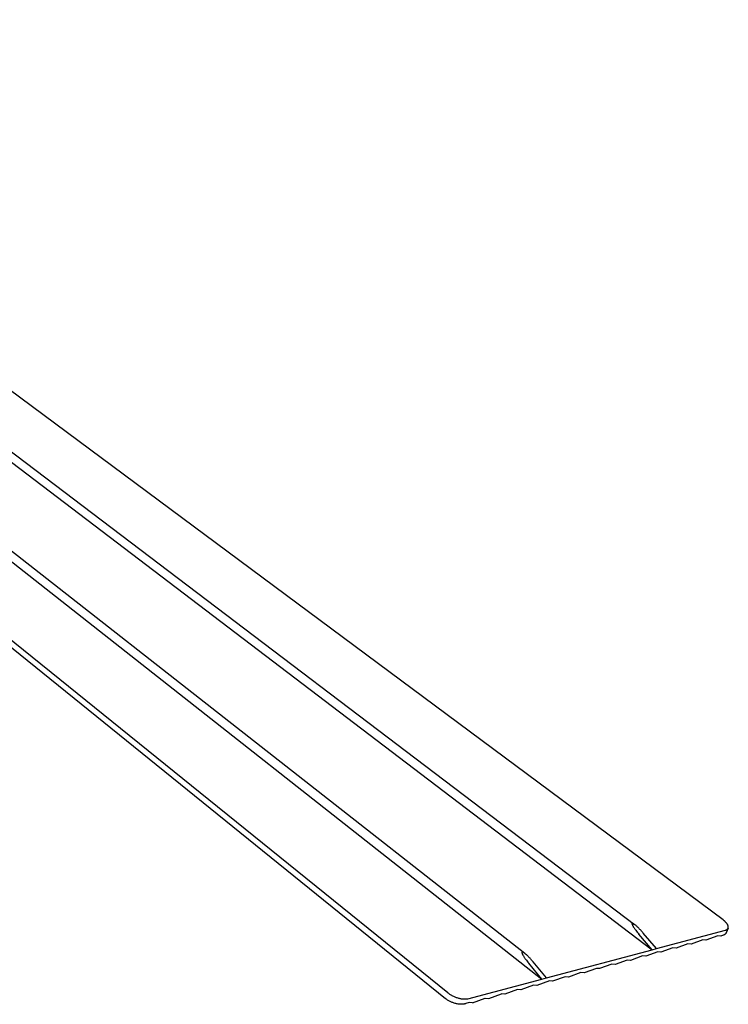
# Model space of a CAD drawing. Extents: x 15245 to 17758, y -42 to 1567.
# Tile 12 of 12: x 17516 to 17758, y 778 to 1115. Entities that reach past the tile are written whole.
import ezdxf

# ---------------------------------------------------------------- set-up
doc = ezdxf.new("R2010")
doc.units = 0
doc.layers.add('MAKE2D$VISIBLE$CURVAS', color=7, linetype='CONTINUOUS')

msp = doc.modelspace()

# ---------------------------------------------------------------- linework, layer by layer
at = {"layer": 'MAKE2D$VISIBLE$CURVAS'}
for p, q in [((17756.14, 806.76), (17341.45, 1114.57)), ((17255.53, 1107.87), (17661.17, 779.88)), ((17661.96, 781.83), (17256.24, 1109.17)), ((17331.01, 1104.48), (17725.88, 805.2)), ((17292.49, 1102.39), (17694.18, 786.51)), ((17297.08, 1101.88), (17688.3, 795.34)), ((17328.22, 1103.58), (17731.87, 796.57)), ((17731.87, 796.57), (17727.34, 801.88)), ((17733.35, 796.96), (17728.81, 802.27)), ((17733.35, 796.96), (17756.96, 803.26)), ((17754.33, 801.31), (17750.29, 799.83)), ((17755.36, 801.19), (17754.33, 801.31)), ((17756.19, 801.49), (17755.36, 801.19)), ((17757.86, 803.92), (17757.16, 802.31)), ((17744.14, 798.58), (17740.05, 797.09)), ((17745.18, 798.47), (17744.14, 798.58)), ((17749.25, 799.95), (17745.18, 798.47)), ((17750.29, 799.83), (17749.25, 799.95)), ((17695.72, 786.92), (17731.87, 796.57)), ((17733.82, 795.82), (17729.69, 794.32)), ((17731.87, 796.57), (17733.35, 796.96)), ((17734.89, 795.71), (17733.82, 795.82)), ((17739, 797.2), (17734.89, 795.71)), ((17740.05, 797.09), (17739, 797.2)), ((17694.18, 786.51), (17689.66, 791.97)), ((17695.72, 786.92), (17691.2, 792.37)), ((17718.12, 791.62), (17713.91, 790.09)), ((17719.2, 791.51), (17718.12, 791.62)), ((17723.39, 793.03), (17719.2, 791.51)), ((17724.46, 792.92), (17723.39, 793.03)), ((17728.62, 794.43), (17724.46, 792.92)), ((17729.69, 794.32), (17728.62, 794.43)), ((17707.49, 788.77), (17703.24, 787.23)), ((17708.59, 788.66), (17707.49, 788.77)), ((17712.82, 790.2), (17708.59, 788.66)), ((17713.91, 790.09), (17712.82, 790.2)), ((17668.78, 779.73), (17694.18, 786.51)), ((17691.3, 784.44), (17686.97, 782.87)), ((17692.43, 784.34), (17691.3, 784.44)), ((17696.73, 785.89), (17692.43, 784.34)), ((17694.18, 786.51), (17695.72, 786.92)), ((17697.85, 785.79), (17696.73, 785.89)), ((17702.13, 787.34), (17697.85, 785.79)), ((17703.24, 787.23), (17702.13, 787.34)), ((17675.96, 779.93), (17680.34, 781.51)), ((17681.48, 781.4), (17680.34, 781.51)), ((17685.84, 782.98), (17681.48, 781.4)), ((17686.97, 782.87), (17685.84, 782.98)), ((17669.25, 778.54), (17668.13, 778.13)), ((17670.41, 778.44), (17669.25, 778.54)), ((17670.41, 778.44), (17674.81, 780.03)), ((17674.81, 780.03), (17675.96, 779.93))]:
    msp.add_line(p, q, dxfattribs=at)
for points in [[(17725.88, 805.2), (17725.73, 805.31), (17725.66, 805.35), (17725.59, 805.4), (17725.53, 805.44), (17725.47, 805.47), (17725.42, 805.51), (17725.39, 805.52), (17725.36, 805.53), (17725.34, 805.54), (17725.31, 805.55), (17725.29, 805.56), (17725.27, 805.57), (17725.25, 805.58), (17725.23, 805.59), (17725.21, 805.59), (17725.2, 805.6), (17725.19, 805.6), (17725.18, 805.6), (17725.17, 805.6), (17725.16, 805.6), (17725.15, 805.6), (17725.15, 805.61), (17725.14, 805.61), (17725.13, 805.61), (17725.12, 805.61), (17725.11, 805.61), (17725.11, 805.61), (17725.1, 805.61), (17725.1, 805.61), (17725.09, 805.61), (17725.09, 805.61), (17725.09, 805.61), (17725.08, 805.61), (17725.08, 805.61), (17725.08, 805.6), (17725.08, 805.6), (17725.07, 805.6), (17725.07, 805.6), (17725.07, 805.6), (17725.06, 805.6), (17725.06, 805.6), (17725.05, 805.6), (17725.05, 805.6), (17725.05, 805.59), (17725.04, 805.59), (17725.04, 805.59), (17725.04, 805.59), (17725.03, 805.59), (17725.03, 805.58), (17725.03, 805.58), (17725.02, 805.58), (17725.02, 805.58), (17725.02, 805.57), (17725.02, 805.57), (17725.01, 805.57), (17725.01, 805.57), (17725.01, 805.56), (17725.01, 805.56), (17725, 805.55), (17725, 805.55), (17725, 805.55), (17725, 805.54), (17725, 805.54), (17724.99, 805.54), (17724.99, 805.53), (17724.99, 805.53), (17724.99, 805.52), (17724.99, 805.52), (17724.99, 805.51), (17724.99, 805.51), (17724.98, 805.5), (17724.98, 805.5), (17724.98, 805.49), (17724.98, 805.49), (17724.98, 805.48), (17724.98, 805.48), (17724.98, 805.47), (17724.98, 805.47), (17724.98, 805.46), (17724.98, 805.45), (17724.98, 805.44), (17724.98, 805.43), (17724.98, 805.41), (17724.98, 805.4), (17724.99, 805.38), (17724.99, 805.37), (17724.99, 805.35), (17725, 805.34), (17725, 805.32), (17725, 805.3), (17725.01, 805.28), (17725.02, 805.25), (17725.03, 805.21), (17725.05, 805.17), (17725.07, 805.12), (17725.09, 805.07), (17725.11, 805.03), (17725.16, 804.92), (17725.21, 804.81), (17725.28, 804.69), (17725.35, 804.57), (17725.43, 804.44), (17725.51, 804.3), (17725.61, 804.15), (17725.71, 804), (17725.81, 803.85), (17725.92, 803.69), (17726.04, 803.53), (17726.28, 803.2), (17726.54, 802.86), (17726.8, 802.53), (17727.07, 802.2), (17727.34, 801.88)], [(17728.81, 802.27), (17728.64, 802.48), (17728.46, 802.68), (17728.27, 802.89), (17728.08, 803.1), (17727.89, 803.31), (17727.69, 803.52), (17727.49, 803.72), (17727.3, 803.92), (17727.1, 804.12), (17726.91, 804.3), (17726.72, 804.48), (17726.54, 804.65), (17726.36, 804.8), (17726.19, 804.95), (17726.03, 805.08), (17725.88, 805.2)], [(17757.86, 803.92), (17757.87, 803.94), (17757.88, 803.96), (17757.88, 803.97), (17757.89, 803.99), (17757.9, 804.01), (17757.9, 804.02), (17757.91, 804.04), (17757.91, 804.06), (17757.91, 804.07), (17757.92, 804.09), (17757.92, 804.11), (17757.93, 804.13), (17757.93, 804.14), (17757.93, 804.16), (17757.93, 804.18), (17757.94, 804.2), (17757.94, 804.22), (17757.94, 804.24), (17757.94, 804.25), (17757.94, 804.27), (17757.94, 804.29), (17757.94, 804.31), (17757.94, 804.35), (17757.94, 804.39), (17757.93, 804.43), (17757.93, 804.47), (17757.92, 804.51), (17757.92, 804.55), (17757.91, 804.6), (17757.9, 804.64), (17757.89, 804.68), (17757.87, 804.73), (17757.86, 804.77), (17757.84, 804.81), (17757.82, 804.86), (17757.81, 804.9), (17757.79, 804.95), (17757.76, 805), (17757.74, 805.04), (17757.72, 805.09), (17757.69, 805.14), (17757.66, 805.18), (17757.64, 805.23), (17757.61, 805.28), (17757.57, 805.33), (17757.51, 805.42), (17757.44, 805.52), (17757.36, 805.62), (17757.28, 805.72), (17757.2, 805.81), (17757.11, 805.91), (17757.01, 806.01), (17756.92, 806.11), (17756.81, 806.2), (17756.71, 806.3), (17756.6, 806.39), (17756.49, 806.49), (17756.38, 806.58), (17756.26, 806.67), (17756.14, 806.76)], [(17757.16, 802.31), (17757.15, 802.27), (17757.13, 802.24), (17757.11, 802.2), (17757.09, 802.17), (17757.07, 802.14), (17757.05, 802.11), (17757.03, 802.07), (17757, 802.04), (17756.98, 802.01), (17756.95, 801.98), (17756.93, 801.95), (17756.9, 801.93), (17756.87, 801.9), (17756.84, 801.87), (17756.81, 801.84), (17756.78, 801.82), (17756.75, 801.79), (17756.72, 801.77), (17756.68, 801.75), (17756.65, 801.72), (17756.62, 801.7), (17756.58, 801.68), (17756.54, 801.66), (17756.51, 801.64), (17756.47, 801.62), (17756.43, 801.6), (17756.39, 801.58), (17756.35, 801.56), (17756.31, 801.54), (17756.27, 801.53), (17756.19, 801.49)], [(17756.96, 803.26), (17757, 803.28), (17757.04, 803.29), (17757.08, 803.3), (17757.12, 803.31), (17757.16, 803.33), (17757.2, 803.34), (17757.24, 803.36), (17757.27, 803.37), (17757.31, 803.39), (17757.34, 803.41), (17757.38, 803.43), (17757.41, 803.44), (17757.44, 803.46), (17757.47, 803.48), (17757.5, 803.5), (17757.53, 803.52), (17757.56, 803.55), (17757.59, 803.57), (17757.62, 803.59), (17757.64, 803.61), (17757.66, 803.64), (17757.69, 803.66), (17757.71, 803.68), (17757.73, 803.71), (17757.75, 803.73), (17757.77, 803.76), (17757.79, 803.79), (17757.8, 803.8), (17757.81, 803.81), (17757.81, 803.83), (17757.82, 803.84), (17757.83, 803.85), (17757.84, 803.87), (17757.84, 803.88), (17757.85, 803.9), (17757.86, 803.91), (17757.86, 803.92)], [(17688.3, 795.34), (17688.14, 795.46), (17688.07, 795.51), (17687.99, 795.56), (17687.93, 795.61), (17687.86, 795.65), (17687.8, 795.68), (17687.77, 795.7), (17687.74, 795.71), (17687.72, 795.73), (17687.69, 795.74), (17687.67, 795.75), (17687.64, 795.76), (17687.62, 795.77), (17687.6, 795.77), (17687.59, 795.78), (17687.58, 795.78), (17687.57, 795.78), (17687.56, 795.79), (17687.55, 795.79), (17687.54, 795.79), (17687.53, 795.79), (17687.52, 795.79), (17687.51, 795.79), (17687.5, 795.8), (17687.49, 795.8), (17687.48, 795.8), (17687.48, 795.8), (17687.47, 795.8), (17687.46, 795.8), (17687.46, 795.8), (17687.45, 795.8), (17687.45, 795.8), (17687.45, 795.8), (17687.44, 795.79), (17687.44, 795.79), (17687.44, 795.79), (17687.43, 795.79), (17687.43, 795.79), (17687.43, 795.79), (17687.42, 795.79), (17687.42, 795.79), (17687.42, 795.79), (17687.41, 795.79), (17687.41, 795.78), (17687.4, 795.78), (17687.4, 795.78), (17687.4, 795.78), (17687.39, 795.78), (17687.39, 795.77), (17687.39, 795.77), (17687.38, 795.77), (17687.38, 795.77), (17687.38, 795.76), (17687.37, 795.76), (17687.37, 795.76), (17687.37, 795.76), (17687.36, 795.75), (17687.36, 795.75), (17687.36, 795.75), (17687.36, 795.74), (17687.36, 795.74), (17687.35, 795.73), (17687.35, 795.73), (17687.35, 795.73), (17687.35, 795.72), (17687.35, 795.72), (17687.34, 795.71), (17687.34, 795.71), (17687.34, 795.7), (17687.34, 795.7), (17687.34, 795.69), (17687.34, 795.69), (17687.34, 795.68), (17687.33, 795.68), (17687.33, 795.67), (17687.33, 795.67), (17687.33, 795.66), (17687.33, 795.66), (17687.33, 795.65), (17687.33, 795.64), (17687.33, 795.64), (17687.33, 795.62), (17687.33, 795.61), (17687.33, 795.6), (17687.33, 795.58), (17687.33, 795.57), (17687.34, 795.55), (17687.34, 795.53), (17687.34, 795.52), (17687.35, 795.5), (17687.35, 795.48), (17687.35, 795.46), (17687.36, 795.42), (17687.38, 795.38), (17687.39, 795.34), (17687.41, 795.3), (17687.43, 795.25), (17687.45, 795.2), (17687.49, 795.09), (17687.55, 794.98), (17687.61, 794.86), (17687.68, 794.73), (17687.76, 794.59), (17687.85, 794.45), (17687.94, 794.3), (17688.04, 794.14), (17688.14, 793.99), (17688.25, 793.82), (17688.36, 793.66), (17688.48, 793.49), (17688.61, 793.32), (17688.86, 792.97), (17689.12, 792.63), (17689.39, 792.3), (17689.66, 791.97)], [(17691.2, 792.37), (17691.02, 792.58), (17690.85, 792.79), (17690.66, 793), (17690.48, 793.21), (17690.29, 793.42), (17690.1, 793.63), (17689.9, 793.83), (17689.71, 794.04), (17689.52, 794.23), (17689.33, 794.42), (17689.14, 794.6), (17688.96, 794.77), (17688.78, 794.93), (17688.61, 795.08), (17688.45, 795.22), (17688.3, 795.34)], [(17668.78, 779.73), (17668.71, 779.71), (17668.64, 779.7), (17668.56, 779.68), (17668.48, 779.67), (17668.4, 779.66), (17668.32, 779.64), (17668.23, 779.63), (17668.14, 779.63), (17668.05, 779.62), (17667.96, 779.62), (17667.87, 779.61), (17667.77, 779.61), (17667.67, 779.61), (17667.57, 779.62), (17667.36, 779.63), (17667.14, 779.65), (17666.92, 779.67), (17666.69, 779.71), (17666.45, 779.75), (17666.21, 779.8), (17665.97, 779.86), (17665.72, 779.92), (17665.47, 780), (17665.22, 780.08), (17664.97, 780.16), (17664.72, 780.26), (17664.47, 780.36), (17664.23, 780.46), (17663.99, 780.57), (17663.75, 780.69), (17663.52, 780.8), (17663.3, 780.93), (17663.08, 781.05), (17662.88, 781.18), (17662.68, 781.31), (17662.48, 781.44), (17662.3, 781.57), (17662.13, 781.7), (17661.96, 781.83)], [(17668.13, 778.13), (17668.06, 778.11), (17667.98, 778.08), (17667.9, 778.06), (17667.82, 778.04), (17667.73, 778.02), (17667.65, 778), (17667.56, 777.98), (17667.47, 777.97), (17667.37, 777.95), (17667.28, 777.94), (17667.18, 777.93), (17667.08, 777.92), (17666.98, 777.91), (17666.87, 777.91), (17666.76, 777.9), (17666.65, 777.9), (17666.54, 777.9), (17666.43, 777.9), (17666.2, 777.92), (17665.96, 777.93), (17665.72, 777.96), (17665.48, 778), (17665.23, 778.04), (17664.97, 778.09), (17664.72, 778.15), (17664.46, 778.22), (17664.21, 778.3), (17663.96, 778.38), (17663.7, 778.47), (17663.46, 778.57), (17663.21, 778.67), (17662.98, 778.77), (17662.74, 778.89), (17662.52, 779), (17662.3, 779.12), (17662.09, 779.24), (17661.89, 779.37), (17661.7, 779.5), (17661.51, 779.63), (17661.34, 779.75), (17661.17, 779.88)]]:
    msp.add_lwpolyline(points, dxfattribs=at)

doc.saveas('drawing.dxf')
